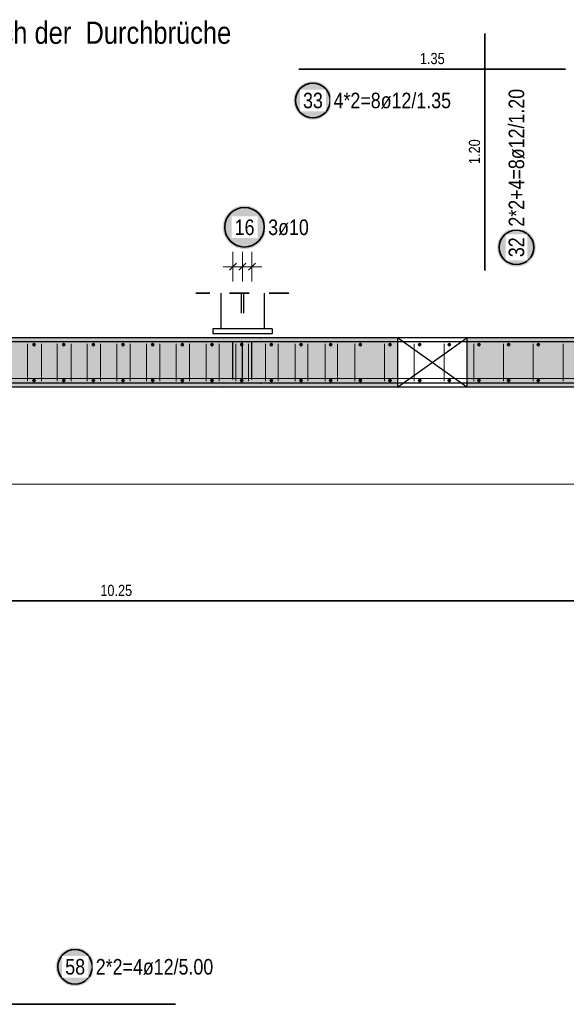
# Model space of a CAD drawing. Header units: millimetres. Extents: x -4.8 to 37.2, y -12 to 28.3.
# Tile 60 of 82: x 21.5 to 24.2, y 10.2 to 15.2. Entities that reach past the tile are written whole.
import ezdxf

# ---------------------------------------------------------------- set-up
doc = ezdxf.new("R2010")
doc.units = ezdxf.units.MM
doc.linetypes.add('HIDDEN', pattern=[0.375, 0.25, -0.125])
doc.layers.add('Achsen', color=7, linetype='Continuous', lineweight=20)
doc.layers.add('nplo Bewehrung', color=7, linetype='Continuous', lineweight=20)
doc.styles.add('Arial Narrow', font='ARIALN.TTF')

msp = doc.modelspace()

# ---------------------------------------------------------------- hatches: boundary and pattern name
at = {"lineweight": 25, "true_color": 0xffffff}
for points in [[(23.04691, 14.741877), (23.046851, 14.74528), (23.046673, 14.748678), (23.046376, 14.752069), (23.045961, 14.755447), (23.045429, 14.758808), (23.04478, 14.762149), (23.044014, 14.765465), (23.043133, 14.768752), (23.042138, 14.772006), (23.04103, 14.775224), (23.039811, 14.778401), (23.038481, 14.781534), (23.037043, 14.784618), (23.035498, 14.787651), (23.033848, 14.790627), (23.032095, 14.793544), (23.030241, 14.796398), (23.028289, 14.799186), (23.026241, 14.801904), (23.0241, 14.804549), (23.021867, 14.807117), (23.019546, 14.809606), (23.017139, 14.812013), (23.01465, 14.814334), (23.012082, 14.816566), (23.009437, 14.818708), (23.006719, 14.820756), (23.003932, 14.822708), (23.001077, 14.824562), (22.99816, 14.826315), (22.995184, 14.827965), (22.992151, 14.82951), (22.989067, 14.830948), (22.985934, 14.832278), (22.982757, 14.833497), (22.979539, 14.834605), (22.976285, 14.8356), (22.972998, 14.836481), (22.969682, 14.837247), (22.966341, 14.837896), (22.96298, 14.838428), (22.959602, 14.838843), (22.956212, 14.83914), (22.952813, 14.839318), (22.94941, 14.839377), (22.946008, 14.839318), (22.942609, 14.83914), (22.939219, 14.838843), (22.935841, 14.838428), (22.93248, 14.837896), (22.929139, 14.837247), (22.925823, 14.836481), (22.922536, 14.8356), (22.919281, 14.834605), (22.916063, 14.833497), (22.912886, 14.832278), (22.909753, 14.830948), (22.906669, 14.82951), (22.903637, 14.827965), (22.90066, 14.826315), (22.897743, 14.824562), (22.894889, 14.822708), (22.892101, 14.820756), (22.889383, 14.818708), (22.886738, 14.816566), (22.88417, 14.814334), (22.881681, 14.812013), (22.879275, 14.809606), (22.876954, 14.807117), (22.874721, 14.804549), (22.872579, 14.801904), (22.870531, 14.799186), (22.868579, 14.796398), (22.866726, 14.793544), (22.864973, 14.790627), (22.863323, 14.787651), (22.861778, 14.784618), (22.86034, 14.781534), (22.85901, 14.778401), (22.85779, 14.775224), (22.856682, 14.772006), (22.855687, 14.768752), (22.854806, 14.765465), (22.854041, 14.762149), (22.853391, 14.758808), (22.852859, 14.755447), (22.852444, 14.752069), (22.852148, 14.748678), (22.85197, 14.74528), (22.85191, 14.741877), (22.85197, 14.738474), (22.852148, 14.735076), (22.852444, 14.731686), (22.852859, 14.728308), (22.853391, 14.724946), (22.854041, 14.721606), (22.854806, 14.71829), (22.855687, 14.715003), (22.856682, 14.711748), (22.85779, 14.70853), (22.85901, 14.705353), (22.86034, 14.70222), (22.861778, 14.699136), (22.863323, 14.696104), (22.864973, 14.693127), (22.866726, 14.69021), (22.868579, 14.687356), (22.870531, 14.684568), (22.872579, 14.68185), (22.874721, 14.679205), (22.876954, 14.676637), (22.879275, 14.674148), (22.881681, 14.671742), (22.88417, 14.669421), (22.886738, 14.667188), (22.889383, 14.665046), (22.892101, 14.662998), (22.894889, 14.661046), (22.897743, 14.659192), (22.90066, 14.65744), (22.903637, 14.65579), (22.906669, 14.654245), (22.909753, 14.652806), (22.912886, 14.651477), (22.916063, 14.650257), (22.919281, 14.649149), (22.922536, 14.648154), (22.925823, 14.647273), (22.929139, 14.646508), (22.93248, 14.645858), (22.935841, 14.645326), (22.939219, 14.644911), (22.942609, 14.644615), (22.946008, 14.644437), (22.94941, 14.644377), (22.952813, 14.644437), (22.956212, 14.644615), (22.959602, 14.644911), (22.96298, 14.645326), (22.966341, 14.645858), (22.969682, 14.646508), (22.972998, 14.647273), (22.976285, 14.648154), (22.979539, 14.649149), (22.982757, 14.650257), (22.985934, 14.651477), (22.989067, 14.652806), (22.992151, 14.654245), (22.995184, 14.65579), (22.99816, 14.65744), (23.001077, 14.659192), (23.003932, 14.661046), (23.006719, 14.662998), (23.009437, 14.665046), (23.012082, 14.667188), (23.01465, 14.669421), (23.017139, 14.671742), (23.019546, 14.674148), (23.021867, 14.676637), (23.0241, 14.679205), (23.026241, 14.68185), (23.028289, 14.684568), (23.030241, 14.687356), (23.032095, 14.69021), (23.033848, 14.693127), (23.035498, 14.696104), (23.037043, 14.699136), (23.038481, 14.70222), (23.039811, 14.705353), (23.04103, 14.70853), (23.042138, 14.711748), (23.043133, 14.715003), (23.044014, 14.71829), (23.04478, 14.721606), (23.045429, 14.724946), (23.045961, 14.728308), (23.046376, 14.731686), (23.046673, 14.735076)], [(22.713469, 14.1), (22.713402, 14.103839), (22.713201, 14.107673), (22.712866, 14.111498), (22.712398, 14.115309), (22.711798, 14.119101), (22.711065, 14.12287), (22.710201, 14.126611), (22.709207, 14.13032), (22.708085, 14.133992), (22.706835, 14.137622), (22.705459, 14.141207), (22.703959, 14.144741), (22.702336, 14.148221), (22.700593, 14.151642), (22.698731, 14.155), (22.696754, 14.158291), (22.694663, 14.161511), (22.692461, 14.164656), (22.69015, 14.167723), (22.687734, 14.170707), (22.685215, 14.173604), (22.682596, 14.176412), (22.679881, 14.179127), (22.677073, 14.181746), (22.674175, 14.184265), (22.671191, 14.186681), (22.668125, 14.188992), (22.66498, 14.191194), (22.66176, 14.193285), (22.658469, 14.195263), (22.655111, 14.197124), (22.651689, 14.198867), (22.64821, 14.20049), (22.644675, 14.20199), (22.641091, 14.203366), (22.637461, 14.204616), (22.633789, 14.205739), (22.63008, 14.206733), (22.626339, 14.207596), (22.62257, 14.208329), (22.618778, 14.208929), (22.614967, 14.209397), (22.611142, 14.209732), (22.607308, 14.209933), (22.603469, 14.21), (22.59963, 14.209933), (22.595795, 14.209732), (22.591971, 14.209397), (22.58816, 14.208929), (22.584367, 14.208329), (22.580598, 14.207596), (22.576857, 14.206733), (22.573149, 14.205739), (22.569477, 14.204616), (22.565846, 14.203366), (22.562262, 14.20199), (22.558728, 14.20049), (22.555248, 14.198867), (22.551827, 14.197124), (22.548469, 14.195263), (22.545178, 14.193285), (22.541957, 14.191194), (22.538812, 14.188992), (22.535746, 14.186681), (22.532762, 14.184265), (22.529864, 14.181746), (22.527056, 14.179127), (22.524341, 14.176412), (22.521723, 14.173604), (22.519204, 14.170707), (22.516787, 14.167723), (22.514477, 14.164656), (22.512275, 14.161511), (22.510183, 14.158291), (22.508206, 14.155), (22.506344, 14.151642), (22.504601, 14.148221), (22.502979, 14.144741), (22.501478, 14.141207), (22.500102, 14.137622), (22.498852, 14.133992), (22.49773, 14.13032), (22.496736, 14.126611), (22.495872, 14.12287), (22.49514, 14.119101), (22.494539, 14.115309), (22.494071, 14.111498), (22.493737, 14.107673), (22.493536, 14.103839), (22.493469, 14.1), (22.493536, 14.096161), (22.493737, 14.092327), (22.494071, 14.088502), (22.494539, 14.084691), (22.49514, 14.080899), (22.495872, 14.07713), (22.496736, 14.073389), (22.49773, 14.06968), (22.498852, 14.066008), (22.500102, 14.062378), (22.501478, 14.058793), (22.502979, 14.055259), (22.504601, 14.051779), (22.506344, 14.048358), (22.508206, 14.045), (22.510183, 14.041709), (22.512275, 14.038489), (22.514477, 14.035344), (22.516787, 14.032277), (22.519204, 14.029293), (22.521723, 14.026396), (22.524341, 14.023588), (22.527056, 14.020873), (22.529864, 14.018254), (22.532762, 14.015735), (22.535746, 14.013319), (22.538812, 14.011008), (22.541957, 14.008806), (22.545178, 14.006715), (22.548469, 14.004737), (22.551827, 14.002876), (22.555248, 14.001133), (22.558728, 13.99951), (22.562262, 13.99801), (22.565846, 13.996634), (22.569477, 13.995384), (22.573149, 13.994261), (22.576857, 13.993267), (22.580598, 13.992404), (22.584367, 13.991671), (22.58816, 13.991071), (22.591971, 13.990603), (22.595795, 13.990268), (22.59963, 13.990067), (22.603469, 13.99), (22.607308, 13.990067), (22.611142, 13.990268), (22.614967, 13.990603), (22.618778, 13.991071), (22.62257, 13.991671), (22.626339, 13.992404), (22.63008, 13.993267), (22.633789, 13.994261), (22.637461, 13.995384), (22.641091, 13.996634), (22.644675, 13.99801), (22.64821, 13.99951), (22.651689, 14.001133), (22.655111, 14.002876), (22.658469, 14.004737), (22.66176, 14.006715), (22.66498, 14.008806), (22.668125, 14.011008), (22.671191, 14.013319), (22.674175, 14.015735), (22.677073, 14.018254), (22.679881, 14.020873), (22.682596, 14.023588), (22.685215, 14.026396), (22.687734, 14.029293), (22.69015, 14.032277), (22.692461, 14.035344), (22.694663, 14.038489), (22.696754, 14.041709), (22.698731, 14.045), (22.700593, 14.048358), (22.702336, 14.051779), (22.703959, 14.055259), (22.705459, 14.058793), (22.706835, 14.062378), (22.708085, 14.066008), (22.709207, 14.06968), (22.710201, 14.073389), (22.711065, 14.07713), (22.711798, 14.080899), (22.712398, 14.084691), (22.712866, 14.088502), (22.713201, 14.092327)], [(24.077302, 13.998296), (24.077242, 14.001698), (24.077064, 14.005097), (24.076768, 14.008487), (24.076353, 14.011865), (24.075821, 14.015226), (24.075171, 14.018567), (24.074406, 14.021883), (24.073525, 14.02517), (24.07253, 14.028425), (24.071422, 14.031643), (24.070202, 14.03482), (24.068872, 14.037952), (24.067434, 14.041037), (24.065889, 14.044069), (24.064239, 14.047046), (24.062486, 14.049963), (24.060633, 14.052817), (24.058681, 14.055605), (24.056633, 14.058323), (24.054491, 14.060967), (24.052258, 14.063536), (24.049937, 14.066025), (24.047531, 14.068431), (24.045042, 14.070752), (24.042474, 14.072985), (24.039829, 14.075127), (24.037111, 14.077175), (24.034323, 14.079127), (24.031469, 14.08098), (24.028552, 14.082733), (24.025575, 14.084383), (24.022543, 14.085928), (24.019459, 14.087366), (24.016326, 14.088696), (24.013149, 14.089916), (24.009931, 14.091024), (24.006676, 14.092019), (24.003389, 14.092899), (24.000073, 14.093665), (23.996732, 14.094314), (23.993371, 14.094847), (23.989993, 14.095262), (23.986603, 14.095558), (23.983204, 14.095736), (23.979802, 14.095796), (23.976399, 14.095736), (23.973, 14.095558), (23.96961, 14.095262), (23.966232, 14.094847), (23.962871, 14.094314), (23.95953, 14.093665), (23.956214, 14.092899), (23.952927, 14.092019), (23.949673, 14.091024), (23.946455, 14.089916), (23.943278, 14.088696), (23.940145, 14.087366), (23.937061, 14.085928), (23.934028, 14.084383), (23.931052, 14.082733), (23.928135, 14.08098), (23.92528, 14.079127), (23.922493, 14.077175), (23.919775, 14.075127), (23.91713, 14.072985), (23.914562, 14.070752), (23.912073, 14.068431), (23.909666, 14.066025), (23.907345, 14.063536), (23.905112, 14.060967), (23.902971, 14.058323), (23.900923, 14.055605), (23.898971, 14.052817), (23.897117, 14.049963), (23.895364, 14.047046), (23.893714, 14.044069), (23.892169, 14.041037), (23.890731, 14.037952), (23.889401, 14.03482), (23.888182, 14.031643), (23.887074, 14.028425), (23.886079, 14.02517), (23.885198, 14.021883), (23.884432, 14.018567), (23.883783, 14.015226), (23.883251, 14.011865), (23.882836, 14.008487), (23.882539, 14.005097), (23.882361, 14.001698), (23.882302, 13.998296), (23.882361, 13.994893), (23.882539, 13.991494), (23.882836, 13.988104), (23.883251, 13.984726), (23.883783, 13.981365), (23.884432, 13.978024), (23.885198, 13.974708), (23.886079, 13.971421), (23.887074, 13.968166), (23.888182, 13.964949), (23.889401, 13.961772), (23.890731, 13.958639), (23.892169, 13.955554), (23.893714, 13.952522), (23.895364, 13.949546), (23.897117, 13.946629), (23.898971, 13.943774), (23.900923, 13.940987), (23.902971, 13.938269), (23.905112, 13.935624), (23.907345, 13.933055), (23.909666, 13.930566), (23.912073, 13.92816), (23.914562, 13.925839), (23.91713, 13.923606), (23.919775, 13.921465), (23.922493, 13.919416), (23.92528, 13.917464), (23.928135, 13.915611), (23.931052, 13.913858), (23.934028, 13.912208), (23.937061, 13.910663), (23.940145, 13.909225), (23.943278, 13.907895), (23.946455, 13.906676), (23.949673, 13.905568), (23.952927, 13.904573), (23.956214, 13.903692), (23.95953, 13.902926), (23.962871, 13.902277), (23.966232, 13.901745), (23.96961, 13.90133), (23.973, 13.901033), (23.976399, 13.900855), (23.979802, 13.900796), (23.983204, 13.900855), (23.986603, 13.901033), (23.989993, 13.90133), (23.993371, 13.901745), (23.996732, 13.902277), (24.000073, 13.902926), (24.003389, 13.903692), (24.006676, 13.904573), (24.009931, 13.905568), (24.013149, 13.906676), (24.016326, 13.907895), (24.019459, 13.909225), (24.022543, 13.910663), (24.025575, 13.912208), (24.028552, 13.913858), (24.031469, 13.915611), (24.034323, 13.917464), (24.037111, 13.919416), (24.039829, 13.921465), (24.042474, 13.923606), (24.045042, 13.925839), (24.047531, 13.92816), (24.049937, 13.930566), (24.052258, 13.933055), (24.054491, 13.935624), (24.056633, 13.938269), (24.058681, 13.940987), (24.060633, 13.943774), (24.062486, 13.946629), (24.064239, 13.949546), (24.065889, 13.952522), (24.067434, 13.955554), (24.068872, 13.958639), (24.070202, 13.961772), (24.071422, 13.964949), (24.07253, 13.968166), (24.073525, 13.971421), (24.074406, 13.974708), (24.075171, 13.978024), (24.075821, 13.981365), (24.076353, 13.984726), (24.076768, 13.988104), (24.077064, 13.991494)], [(21.84361, 10.355792), (21.84355, 10.359195), (21.843372, 10.362594), (21.843076, 10.365984), (21.842661, 10.369362), (21.842129, 10.372723), (21.841479, 10.376064), (21.840714, 10.37938), (21.839833, 10.382667), (21.838838, 10.385922), (21.83773, 10.389139), (21.83651, 10.392317), (21.835181, 10.395449), (21.833742, 10.398534), (21.832197, 10.401566), (21.830547, 10.404542), (21.828795, 10.40746), (21.826941, 10.410314), (21.824989, 10.413101), (21.822941, 10.415819), (21.820799, 10.418464), (21.818566, 10.421033), (21.816245, 10.423522), (21.813839, 10.425928), (21.81135, 10.428249), (21.808782, 10.430482), (21.806137, 10.432623), (21.803419, 10.434672), (21.800631, 10.436624), (21.797777, 10.438477), (21.79486, 10.44023), (21.791883, 10.44188), (21.788851, 10.443425), (21.785767, 10.444863), (21.782634, 10.446193), (21.779457, 10.447412), (21.776239, 10.44852), (21.772984, 10.449515), (21.769697, 10.450396), (21.766381, 10.451162), (21.763041, 10.451811), (21.759679, 10.452344), (21.756301, 10.452758), (21.752911, 10.453055), (21.749513, 10.453233), (21.74611, 10.453292), (21.742707, 10.453233), (21.739309, 10.453055), (21.735918, 10.452758), (21.73254, 10.452344), (21.729179, 10.451811), (21.725838, 10.451162), (21.722522, 10.450396), (21.719235, 10.449515), (21.715981, 10.44852), (21.712763, 10.447412), (21.709586, 10.446193), (21.706453, 10.444863), (21.703369, 10.443425), (21.700336, 10.44188), (21.69736, 10.44023), (21.694443, 10.438477), (21.691589, 10.436624), (21.688801, 10.434672), (21.686083, 10.432623), (21.683438, 10.430482), (21.68087, 10.428249), (21.678381, 10.425928), (21.675974, 10.423522), (21.673653, 10.421033), (21.67142, 10.418464), (21.669279, 10.415819), (21.667231, 10.413101), (21.665279, 10.410314), (21.663425, 10.40746), (21.661672, 10.404542), (21.660022, 10.401566), (21.658477, 10.398534), (21.657039, 10.395449), (21.655709, 10.392317), (21.65449, 10.389139), (21.653382, 10.385922), (21.652387, 10.382667), (21.651506, 10.37938), (21.65074, 10.376064), (21.650091, 10.372723), (21.649559, 10.369362), (21.649144, 10.365984), (21.648847, 10.362594), (21.648669, 10.359195), (21.64861, 10.355792), (21.648669, 10.35239), (21.648847, 10.348991), (21.649144, 10.345601), (21.649559, 10.342223), (21.650091, 10.338862), (21.65074, 10.335521), (21.651506, 10.332205), (21.652387, 10.328918), (21.653382, 10.325663), (21.65449, 10.322445), (21.655709, 10.319268), (21.657039, 10.316136), (21.658477, 10.313051), (21.660022, 10.310019), (21.661672, 10.307042), (21.663425, 10.304125), (21.665279, 10.301271), (21.667231, 10.298483), (21.669279, 10.295765), (21.67142, 10.293121), (21.673653, 10.290552), (21.675974, 10.288063), (21.678381, 10.285657), (21.68087, 10.283336), (21.683438, 10.281103), (21.686083, 10.278961), (21.688801, 10.276913), (21.691589, 10.274961), (21.694443, 10.273108), (21.69736, 10.271355), (21.700336, 10.269705), (21.703369, 10.26816), (21.706453, 10.266722), (21.709586, 10.265392), (21.712763, 10.264172), (21.715981, 10.263064), (21.719235, 10.262069), (21.722522, 10.261189), (21.725838, 10.260423), (21.729179, 10.259774), (21.73254, 10.259241), (21.735918, 10.258827), (21.739309, 10.25853), (21.742707, 10.258352), (21.74611, 10.258292), (21.749513, 10.258352), (21.752911, 10.25853), (21.756301, 10.258827), (21.759679, 10.259241), (21.763041, 10.259774), (21.766381, 10.260423), (21.769697, 10.261189), (21.772984, 10.262069), (21.776239, 10.263064), (21.779457, 10.264172), (21.782634, 10.265392), (21.785767, 10.266722), (21.788851, 10.26816), (21.791883, 10.269705), (21.79486, 10.271355), (21.797777, 10.273108), (21.800631, 10.274961), (21.803419, 10.276913), (21.806137, 10.278961), (21.808782, 10.281103), (21.81135, 10.283336), (21.813839, 10.285657), (21.816245, 10.288063), (21.818566, 10.290552), (21.820799, 10.293121), (21.822941, 10.295765), (21.824989, 10.298483), (21.826941, 10.301271), (21.828795, 10.304125), (21.830547, 10.307042), (21.832197, 10.310019), (21.833742, 10.313051), (21.835181, 10.316136), (21.83651, 10.319268), (21.83773, 10.322445), (21.838838, 10.325663), (21.839833, 10.328918), (21.840714, 10.332205), (21.841479, 10.335521), (21.842129, 10.338862), (21.842661, 10.342223), (21.843076, 10.345601), (21.843372, 10.348991)]]:
    msp.add_hatch(color=7, dxfattribs=at).paths.add_polyline_path(points)
at = {"lineweight": 13, "true_color": 0xd7ffd7}
for points in [[(23.378017, 13.540004), (23.378017, 13.290004), (11.365097, 13.290004), (11.365097, 13.540004)], [(27.317644, 13.290004), (23.728017, 13.290004), (23.728017, 13.540004), (27.317644, 13.540004)]]:
    msp.add_hatch(color=254, dxfattribs=at).paths.add_polyline_path(points)

# ---------------------------------------------------------------- linework, layer by layer
at = {"color": 2, "linetype": 'Continuous', "lineweight": 35}
for p, q in [((23.820463, 15.0818), (23.820463, 14.5818)), ((22.878017, 14.901216), (23.378017, 14.901216)), ((23.378017, 14.901216), (23.728017, 14.901216)), ((23.820463, 14.5818), (23.820463, 14.3818)), ((23.820463, 14.3818), (23.820463, 13.8818)), ((27.078613, 12.208373), (16.828613, 12.208373)), ((22.254011, 10.165766), (17.254011, 10.165766))]:
    msp.add_line(p, q, dxfattribs=at)
at = {"color": 5, "linetype": 'Continuous', "lineweight": 18}
for p, q in [((22.545056, 13.975), (22.545056, 13.825)), ((22.593056, 13.975), (22.593056, 13.825)), ((22.641056, 13.975), (22.641056, 13.825)), ((22.495056, 13.9), (22.691056, 13.9)), ((25.740922, 12.8), (17.637063, 12.8))]:
    msp.add_line(p, q, dxfattribs=at)
at = {"color": 3, "linetype": 'Continuous', "lineweight": 25}
for p, q in [((22.562734, 13.917678), (22.527379, 13.882322)), ((22.610734, 13.917678), (22.575378, 13.882322)), ((22.658734, 13.917678), (22.623378, 13.882322)), ((22.483056, 13.765509), (22.483056, 13.585004)), ((22.703056, 13.765509), (22.703056, 13.585004)), ((22.743064, 13.585004), (22.443064, 13.585004)), ((22.443064, 13.585004), (22.443064, 13.560004)), ((22.743064, 13.560004), (22.443064, 13.560004)), ((22.743064, 13.585004), (22.743064, 13.560004)), ((23.378017, 13.540004), (11.365148, 13.540004)), ((27.093072, 13.520004), (16.843072, 13.520004)), ((22.545056, 13.330004), (22.545056, 13.520004)), ((22.593056, 13.330004), (22.593056, 13.520004)), ((22.641056, 13.330004), (22.641056, 13.520004)), ((23.728017, 13.540004), (23.378017, 13.540004)), ((23.378017, 13.540004), (23.378017, 13.290004)), ((27.317644, 13.540004), (23.728017, 13.540004)), ((23.728017, 13.540004), (23.728017, 13.290004)), ((27.067644, 13.310004), (16.817644, 13.310004)), ((23.378017, 13.290004), (17.578051, 13.290004)), ((23.728017, 13.290004), (23.378017, 13.290004)), ((27.067644, 13.290004), (23.728017, 13.290004))]:
    msp.add_line(p, q, dxfattribs=at)
at = {"color": 2, "linetype": 'HIDDEN', "lineweight": 35, "ltscale": 0.25}
msp.add_line((22.828056, 13.765509), (22.358056, 13.765509), dxfattribs=at)
at = {"color": 3, "linetype": 'HIDDEN', "lineweight": 25, "ltscale": 0.25}
for p, q in [((22.587056, 13.765509), (22.587056, 13.585004)), ((22.599056, 13.765509), (22.599056, 13.585004))]:
    msp.add_line(p, q, dxfattribs=at)
at = {"color": 2, "linetype": 'Continuous', "lineweight": 35}
for centre, radius in [((22.94941, 14.741877), 0.0875), ((22.603469, 14.1), 0.1), ((23.979802, 13.998296), 0.0875), ((21.74611, 10.355792), 0.0875)]:
    msp.add_circle(centre, radius, dxfattribs=at)
at = {"color": 4, "linetype": 'Continuous', "lineweight": 50}
for centre, radius in [((21.538921, 13.506004), 0.004), ((21.538921, 13.506004), 0.004), ((21.688992, 13.506004), 0.004), ((21.688992, 13.506004), 0.004), ((21.839064, 13.506004), 0.004), ((21.839064, 13.506004), 0.004), ((21.989135, 13.506004), 0.004), ((21.989135, 13.506004), 0.004), ((22.139207, 13.506004), 0.004), ((22.139207, 13.506004), 0.004), ((22.289278, 13.506004), 0.004), ((22.289278, 13.506004), 0.004), ((22.439349, 13.506004), 0.004), ((22.439349, 13.506004), 0.004), ((22.589421, 13.506004), 0.004), ((22.589421, 13.506004), 0.004), ((22.739492, 13.506004), 0.004), ((22.739492, 13.506004), 0.004), ((22.889564, 13.506004), 0.004), ((22.889564, 13.506004), 0.004), ((23.039635, 13.506004), 0.004), ((23.039635, 13.506004), 0.004), ((23.189707, 13.506004), 0.004), ((23.189707, 13.506004), 0.004), ((23.339778, 13.506004), 0.004), ((23.339778, 13.506004), 0.004), ((23.48985, 13.506004), 0.004), ((23.48985, 13.506004), 0.004), ((23.639921, 13.506004), 0.004), ((23.639921, 13.506004), 0.004), ((23.789993, 13.506004), 0.004), ((23.789993, 13.506004), 0.004), ((23.940064, 13.506004), 0.004), ((23.940064, 13.506004), 0.004), ((24.090136, 13.506004), 0.004), ((24.090136, 13.506004), 0.004), ((21.538921, 13.506004), 0.0036), ((21.538921, 13.506004), 0.0028), ((21.538921, 13.506004), 0.002), ((21.538921, 13.506004), 0.0012), ((21.538921, 13.506004), 0.0004), ((21.688992, 13.506004), 0.0036), ((21.688992, 13.506004), 0.0028), ((21.688992, 13.506004), 0.002), ((21.688992, 13.506004), 0.0012), ((21.688992, 13.506004), 0.0004), ((21.839064, 13.506004), 0.0036), ((21.839064, 13.506004), 0.0028), ((21.839064, 13.506004), 0.002), ((21.839064, 13.506004), 0.0012), ((21.839064, 13.506004), 0.0004), ((21.989135, 13.506004), 0.0036), ((21.989135, 13.506004), 0.0028), ((21.989135, 13.506004), 0.002), ((21.989135, 13.506004), 0.0012), ((21.989135, 13.506004), 0.0004), ((22.139207, 13.506004), 0.0036), ((22.139207, 13.506004), 0.0028), ((22.139207, 13.506004), 0.002), ((22.139207, 13.506004), 0.0012), ((22.139207, 13.506004), 0.0004), ((22.289278, 13.506004), 0.0036), ((22.289278, 13.506004), 0.0028), ((22.289278, 13.506004), 0.002), ((22.289278, 13.506004), 0.0012), ((22.289278, 13.506004), 0.0004), ((22.439349, 13.506004), 0.0036), ((22.439349, 13.506004), 0.0028), ((22.439349, 13.506004), 0.002), ((22.439349, 13.506004), 0.0012), ((22.439349, 13.506004), 0.0004), ((22.589421, 13.506004), 0.0036), ((22.589421, 13.506004), 0.0028), ((22.589421, 13.506004), 0.002), ((22.589421, 13.506004), 0.0012), ((22.589421, 13.506004), 0.0004), ((22.739492, 13.506004), 0.0036), ((22.739492, 13.506004), 0.0028), ((22.739492, 13.506004), 0.002), ((22.739492, 13.506004), 0.0012), ((22.739492, 13.506004), 0.0004), ((22.889564, 13.506004), 0.0036), ((22.889564, 13.506004), 0.0028), ((22.889564, 13.506004), 0.002), ((22.889564, 13.506004), 0.0012), ((22.889564, 13.506004), 0.0004), ((23.039635, 13.506004), 0.0036), ((23.039635, 13.506004), 0.0028), ((23.039635, 13.506004), 0.002), ((23.039635, 13.506004), 0.0012), ((23.039635, 13.506004), 0.0004), ((23.189707, 13.506004), 0.0036), ((23.189707, 13.506004), 0.0028), ((23.189707, 13.506004), 0.002), ((23.189707, 13.506004), 0.0012), ((23.189707, 13.506004), 0.0004), ((23.339778, 13.506004), 0.0036), ((23.339778, 13.506004), 0.0028), ((23.339778, 13.506004), 0.002), ((23.339778, 13.506004), 0.0012), ((23.339778, 13.506004), 0.0004), ((23.48985, 13.506004), 0.0036), ((23.48985, 13.506004), 0.0028), ((23.48985, 13.506004), 0.002), ((23.48985, 13.506004), 0.0012), ((23.48985, 13.506004), 0.0004), ((23.639921, 13.506004), 0.0036), ((23.639921, 13.506004), 0.0028), ((23.639921, 13.506004), 0.002), ((23.639921, 13.506004), 0.0012), ((23.639921, 13.506004), 0.0004), ((23.789993, 13.506004), 0.0036), ((23.789993, 13.506004), 0.0028), ((23.789993, 13.506004), 0.002), ((23.789993, 13.506004), 0.0012), ((23.789993, 13.506004), 0.0004), ((23.940064, 13.506004), 0.0036), ((23.940064, 13.506004), 0.0028), ((23.940064, 13.506004), 0.002), ((23.940064, 13.506004), 0.0012), ((23.940064, 13.506004), 0.0004), ((24.090136, 13.506004), 0.0036), ((24.090136, 13.506004), 0.0028), ((24.090136, 13.506004), 0.002), ((24.090136, 13.506004), 0.0012), ((24.090136, 13.506004), 0.0004), ((21.538921, 13.324004), 0.004), ((21.538921, 13.324004), 0.004), ((21.538921, 13.324004), 0.0036), ((21.538921, 13.324004), 0.0028), ((21.538921, 13.324004), 0.002), ((21.538921, 13.324004), 0.0012), ((21.538921, 13.324004), 0.0004), ((21.688992, 13.324004), 0.004), ((21.688992, 13.324004), 0.004), ((21.688992, 13.324004), 0.0036), ((21.688992, 13.324004), 0.0028), ((21.688992, 13.324004), 0.002), ((21.688992, 13.324004), 0.0012), ((21.688992, 13.324004), 0.0004), ((21.839064, 13.324004), 0.004), ((21.839064, 13.324004), 0.004), ((21.839064, 13.324004), 0.0036), ((21.839064, 13.324004), 0.0028), ((21.839064, 13.324004), 0.002), ((21.839064, 13.324004), 0.0012), ((21.839064, 13.324004), 0.0004), ((21.989135, 13.324004), 0.004), ((21.989135, 13.324004), 0.004), ((21.989135, 13.324004), 0.0036), ((21.989135, 13.324004), 0.0028), ((21.989135, 13.324004), 0.002), ((21.989135, 13.324004), 0.0012), ((21.989135, 13.324004), 0.0004), ((22.139207, 13.324004), 0.004), ((22.139207, 13.324004), 0.004), ((22.139207, 13.324004), 0.0036), ((22.139207, 13.324004), 0.0028), ((22.139207, 13.324004), 0.002), ((22.139207, 13.324004), 0.0012), ((22.139207, 13.324004), 0.0004), ((22.289278, 13.324004), 0.004), ((22.289278, 13.324004), 0.004), ((22.289278, 13.324004), 0.0036), ((22.289278, 13.324004), 0.0028), ((22.289278, 13.324004), 0.002), ((22.289278, 13.324004), 0.0012), ((22.289278, 13.324004), 0.0004), ((22.439349, 13.324004), 0.004), ((22.439349, 13.324004), 0.004), ((22.439349, 13.324004), 0.0036), ((22.439349, 13.324004), 0.0028), ((22.439349, 13.324004), 0.002), ((22.439349, 13.324004), 0.0012), ((22.439349, 13.324004), 0.0004), ((22.589421, 13.324004), 0.004), ((22.589421, 13.324004), 0.004), ((22.589421, 13.324004), 0.0036), ((22.589421, 13.324004), 0.0028), ((22.589421, 13.324004), 0.002), ((22.589421, 13.324004), 0.0012), ((22.589421, 13.324004), 0.0004), ((22.739492, 13.324004), 0.004), ((22.739492, 13.324004), 0.004), ((22.739492, 13.324004), 0.0036), ((22.739492, 13.324004), 0.0028), ((22.739492, 13.324004), 0.002), ((22.739492, 13.324004), 0.0012), ((22.739492, 13.324004), 0.0004), ((22.889564, 13.324004), 0.004), ((22.889564, 13.324004), 0.004), ((22.889564, 13.324004), 0.0036), ((22.889564, 13.324004), 0.0028), ((22.889564, 13.324004), 0.002), ((22.889564, 13.324004), 0.0012), ((22.889564, 13.324004), 0.0004), ((23.039635, 13.324004), 0.004), ((23.039635, 13.324004), 0.004), ((23.039635, 13.324004), 0.0036), ((23.039635, 13.324004), 0.0028), ((23.039635, 13.324004), 0.002), ((23.039635, 13.324004), 0.0012), ((23.039635, 13.324004), 0.0004), ((23.189707, 13.324004), 0.004), ((23.189707, 13.324004), 0.004), ((23.189707, 13.324004), 0.0036), ((23.189707, 13.324004), 0.0028), ((23.189707, 13.324004), 0.002), ((23.189707, 13.324004), 0.0012), ((23.189707, 13.324004), 0.0004), ((23.339778, 13.324004), 0.004), ((23.339778, 13.324004), 0.004), ((23.339778, 13.324004), 0.0036), ((23.339778, 13.324004), 0.0028), ((23.339778, 13.324004), 0.002), ((23.339778, 13.324004), 0.0012), ((23.339778, 13.324004), 0.0004), ((23.48985, 13.324004), 0.004), ((23.48985, 13.324004), 0.004), ((23.48985, 13.324004), 0.0036), ((23.48985, 13.324004), 0.0028), ((23.48985, 13.324004), 0.002), ((23.48985, 13.324004), 0.0012), ((23.48985, 13.324004), 0.0004), ((23.639921, 13.324004), 0.004), ((23.639921, 13.324004), 0.004), ((23.639921, 13.324004), 0.0036), ((23.639921, 13.324004), 0.0028), ((23.639921, 13.324004), 0.002), ((23.639921, 13.324004), 0.0012), ((23.639921, 13.324004), 0.0004), ((23.789993, 13.324004), 0.004), ((23.789993, 13.324004), 0.004), ((23.789993, 13.324004), 0.0036), ((23.789993, 13.324004), 0.0028), ((23.789993, 13.324004), 0.002), ((23.789993, 13.324004), 0.0012), ((23.789993, 13.324004), 0.0004), ((23.940064, 13.324004), 0.004), ((23.940064, 13.324004), 0.004), ((23.940064, 13.324004), 0.0036), ((23.940064, 13.324004), 0.0028), ((23.940064, 13.324004), 0.002), ((23.940064, 13.324004), 0.0012), ((23.940064, 13.324004), 0.0004), ((24.090136, 13.324004), 0.004), ((24.090136, 13.324004), 0.004), ((24.090136, 13.324004), 0.0036), ((24.090136, 13.324004), 0.0028), ((24.090136, 13.324004), 0.002), ((24.090136, 13.324004), 0.0012), ((24.090136, 13.324004), 0.0004)]:
    msp.add_circle(centre, radius, dxfattribs=at)
at = {"color": 9, "linetype": 'Continuous', "lineweight": 0}
for centre in [(22.500056, 13.540004), (22.686056, 13.540004), (22.500056, 13.310004), (22.686056, 13.310004), (22.493064, 13.290004)]:
    msp.add_circle(centre, 0.00111, dxfattribs=at)
at = {"layer": 'Achsen', "color": 3, "linetype": 'Continuous', "lineweight": 25}
for p, q in [((23.728017, 13.290004), (23.378017, 13.540004)), ((23.553017, 13.415004), (23.728017, 13.540004)), ((23.378017, 13.290004), (23.553017, 13.415004))]:
    msp.add_line(p, q, dxfattribs=at)
at = {"layer": 'nplo Bewehrung', "color": 9, "linetype": 'Continuous', "lineweight": 0}
for p, q in [((21.505655, 13.320004), (21.505655, 13.510004)), ((21.576189, 13.320004), (21.576189, 13.510004)), ((21.6562, 13.320004), (21.6562, 13.510004)), ((21.725966, 13.320004), (21.725966, 13.510004)), ((21.806745, 13.320004), (21.806745, 13.510004)), ((21.875742, 13.320004), (21.875742, 13.510004)), ((21.95729, 13.320004), (21.95729, 13.510004)), ((22.025519, 13.320004), (22.025519, 13.510004)), ((22.107835, 13.320004), (22.107835, 13.510004)), ((22.175295, 13.320004), (22.175295, 13.510004)), ((22.25838, 13.320004), (22.25838, 13.510004)), ((22.325072, 13.320004), (22.325072, 13.510004)), ((22.408925, 13.320004), (22.408925, 13.510004)), ((22.474848, 13.320004), (22.474848, 13.510004)), ((22.559469, 13.320004), (22.559469, 13.510004)), ((22.624625, 13.320004), (22.624625, 13.510004)), ((22.710014, 13.320004), (22.710014, 13.510004)), ((22.774402, 13.320004), (22.774402, 13.510004)), ((22.860559, 13.320004), (22.860559, 13.510004)), ((22.924178, 13.320004), (22.924178, 13.510004)), ((23.011104, 13.320004), (23.011104, 13.510004)), ((23.073955, 13.320004), (23.073955, 13.510004)), ((23.161649, 13.320004), (23.161649, 13.510004)), ((23.312194, 13.320004), (23.312194, 13.510004)), ((23.462739, 13.320004), (23.462739, 13.510004)), ((23.613284, 13.320004), (23.613284, 13.510004)), ((23.763829, 13.320004), (23.763829, 13.510004)), ((23.914373, 13.320004), (23.914373, 13.510004)), ((24.064918, 13.320004), (24.064918, 13.510004)), ((24.215463, 13.320004), (24.215463, 13.510004)), ((19.354922, 13.334004), (25.744922, 13.334004))]:
    msp.add_line(p, q, dxfattribs=at)

# ---------------------------------------------------------------- texts
at = {"color": 4, "lineweight": 50, "style": 'Arial Narrow'}
msp.add_text('Bewehrung im Bereich der  Durchbrüche', height=0.1125, dxfattribs=at).set_placement((20.208672, 15.028725))
at = {"color": 3, "lineweight": 25, "char_height": 0.05625, "attachment_point": 1, "line_spacing_factor": 0.9, "style": 'Arial Narrow'}
for s, insert in [('1.35', (23.491142, 14.982466)), ('10.25', (21.874019, 12.289623))]:
    msp.add_mtext(s, dxfattribs=dict(at, insert=insert))
at = {"color": 3, "lineweight": 25, "insert": (23.739213, 14.419925), "char_height": 0.05625, "attachment_point": 1, "rotation": 90, "line_spacing_factor": 0.9, "style": 'Arial Narrow'}
msp.add_mtext('1.20', dxfattribs=at)

# ---------------------------------------------------------------- next in the draw order: texts
at = {"color": 2, "lineweight": 35, "char_height": 0.07875, "attachment_point": 1, "rotation": 90, "line_spacing_factor": 0.9, "style": 'Arial Narrow', "bg_fill": 3, "box_fill_scale": 1.2, "bg_fill_color": 256, "bg_fill_true_color": 13158600, "bg_fill_transparency": 0}
for s, insert in [('2*2+4=8ø12/1.20', (23.940427, 14.103296)), ('32', (23.940427, 13.948683))]:
    msp.add_mtext(s, dxfattribs=dict(at, insert=insert))
at = {"color": 2, "lineweight": 35, "char_height": 0.07875, "attachment_point": 1, "line_spacing_factor": 0.9, "style": 'Arial Narrow', "bg_fill": 3, "box_fill_scale": 1.2, "bg_fill_color": 256, "bg_fill_true_color": 13158600, "bg_fill_transparency": 0}
for s, insert in [('33', (22.899798, 14.781252)), ('4*2=8ø12/1.35', (23.05441, 14.781252)), ('16', (22.553856, 14.139375)), ('3ø10', (22.723469, 14.139375)), ('58', (21.696497, 10.395167)), ('2*2=4ø12/5.00', (21.85111, 10.395167))]:
    msp.add_mtext(s, dxfattribs=dict(at, insert=insert))

# ---------------------------------------------------------------- next in the draw order: linework, layer by layer
at = {"color": 2, "linetype": 'Continuous', "lineweight": 35}
msp.add_line((23.728017, 14.901216), (24.228017, 14.901216), dxfattribs=at)

doc.saveas('drawing.dxf')
